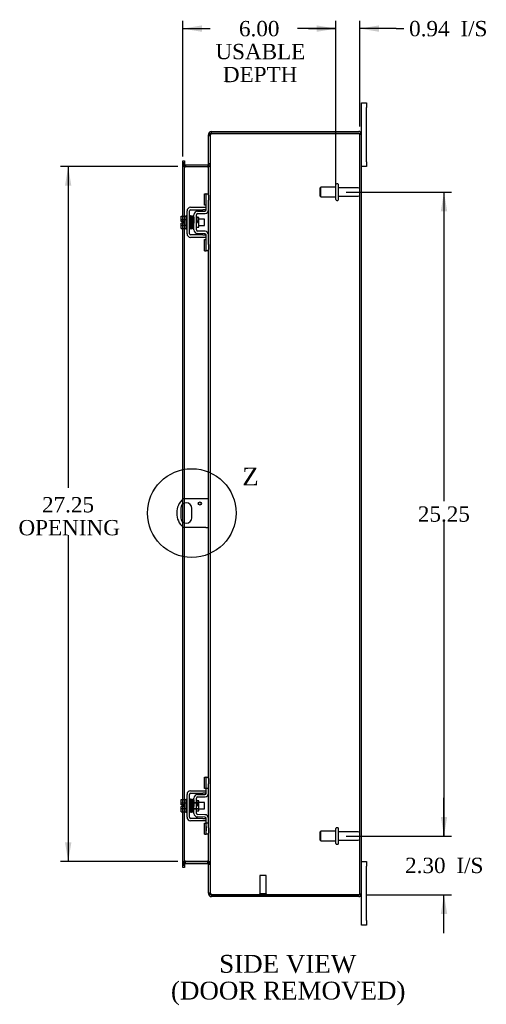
# Model space of a CAD drawing. Header units: inches. Extents: x 7 to 146, y 4 to 98.
# Tile 5 of 8: x 77 to 95, y 28 to 66. Entities that reach past the tile are written whole.
import ezdxf
from ezdxf.enums import TextEntityAlignment as Align
from ezdxf.lldxf.tags import DXFTag

# ---------------------------------------------------------------- set-up
doc = ezdxf.new("R2010")
doc.units = ezdxf.units.IN
doc.header["$MEASUREMENT"] = 0
doc.layers.get('0').update_dxf_attribs({"linetype": 'CONTINUOUS'})
for name, color, linetype in [('COM40153-1', 7, 'CONTINUOUS'), ('COM42667', 7, 'CONTINUOUS'), ('COM42780', 7, 'CONTINUOUS'), ('COM48485', 7, 'CONTINUOUS'), ('DEFAULT', 7, 'CONTINUOUS'), ('FET07710', 7, 'CONTINUOUS'), ('SCC19011', 7, 'CONTINUOUS'), ('SPR20265', 7, 'CONTINUOUS'), ('STD21878', 7, 'CONTINUOUS'), ('STD26094', 7, 'CONTINUOUS'), ('WAF25035', 7, 'CONTINUOUS')]:
    doc.layers.add(name, color=color, linetype=linetype)
doc.styles.add('SEACAD_TIMES_NEW_ROMAN', font='times.ttf')
tags = doc.linetypes.add('CENTER2', pattern=[1.125, 0.75, -0.125, 0.125, -0.125]).pattern_tags.tags
tags[10:11] = [DXFTag(74, 4), DXFTag(75, 0), DXFTag(340, '0'), DXFTag(46, 0.0), DXFTag(50, 0.0), DXFTag(44, 0.0), DXFTag(45, 0.0)]
tags[8:9] = [DXFTag(74, 4), DXFTag(75, 0), DXFTag(340, '0'), DXFTag(46, 0.0), DXFTag(50, 0.0), DXFTag(44, 0.0), DXFTag(45, 0.0)]
tags[6:7] = [DXFTag(74, 4), DXFTag(75, 0), DXFTag(340, '0'), DXFTag(46, 0.0), DXFTag(50, 0.0), DXFTag(44, 0.0), DXFTag(45, 0.0)]
tags[4:5] = [DXFTag(74, 4), DXFTag(75, 0), DXFTag(340, '0'), DXFTag(46, 0.0), DXFTag(50, 0.0), DXFTag(44, 0.0), DXFTag(45, 0.0)]

# ---------------------------------------------------------------- blocks, each defined once
blk = doc.blocks.new('GDIMGGROUP9')
at = {"layer": 'DEFAULT', "linetype": 'Continuous'}
for points in [[(93.724, 35.233), (93.474, 35.233), (93.599, 34.483)], [(93.724, 31.43), (93.599, 32.18), (93.474, 31.43)]]:
    blk.add_hatch(color=136, dxfattribs=at).paths.add_polyline_path(points)
at = {"layer": 'DEFAULT', "color": 136, "linetype": 'Continuous'}
for p, q in [((93.599, 34.483), (93.599, 35.983)), ((89.762, 34.483), (93.899, 34.483)), ((90.563, 32.18), (93.899, 32.18)), ((93.599, 30.68), (93.599, 32.18))]:
    blk.add_line(p, q, dxfattribs=at)
at = {"layer": 'DEFAULT', "color": 136, "linetype": 'Continuous', "style": 'SEACAD_TIMES_NEW_ROMAN'}
for s, p in [('2.30', (92.074, 33.631)), ('I/S', (94.086, 33.631))]:
    blk.add_text(s, height=0.6, dxfattribs=at).set_placement(p, align=Align.TOP_LEFT)
blk = doc.blocks.new('GDIMGGROUP10')
at = {"layer": 'DEFAULT', "linetype": 'Continuous'}
for points in [[(93.724, 58.983), (93.599, 59.733), (93.474, 58.983)], [(93.724, 35.233), (93.474, 35.233), (93.599, 34.483)]]:
    blk.add_hatch(color=136, dxfattribs=at).paths.add_polyline_path(points)
at = {"layer": 'DEFAULT', "color": 136, "linetype": 'Continuous'}
for p, q in [((89.762, 59.733), (93.899, 59.733)), ((93.599, 59.733), (93.599, 47.618)), ((93.599, 46.808), (93.599, 34.483)), ((89.762, 34.483), (93.899, 34.483))]:
    blk.add_line(p, q, dxfattribs=at)
at = {"layer": 'DEFAULT', "color": 136, "linetype": 'Continuous', "style": 'SEACAD_TIMES_NEW_ROMAN'}
blk.add_text('25.25', height=0.6, dxfattribs=at).set_placement((92.575, 47.408), align=Align.TOP_LEFT)
blk = doc.blocks.new('GDIMGGROUP19')
at = {"layer": 'DEFAULT', "linetype": 'Continuous'}
for points in [[(78.742, 59.983), (78.992, 59.983), (78.867, 60.733)], [(78.742, 34.233), (78.867, 33.483), (78.992, 34.233)]]:
    blk.add_hatch(color=136, dxfattribs=at).paths.add_polyline_path(points)
at = {"layer": 'DEFAULT', "color": 136, "linetype": 'Continuous'}
for p, q in [((83.166, 60.733), (78.567, 60.733)), ((78.867, 60.733), (78.867, 48.138)), ((78.867, 46.275), (78.867, 33.483)), ((83.166, 33.483), (78.567, 33.483))]:
    blk.add_line(p, q, dxfattribs=at)
at = {"layer": 'DEFAULT', "color": 136, "linetype": 'Continuous', "style": 'SEACAD_TIMES_NEW_ROMAN'}
for s, p in [('27.25', (77.843, 47.775)), ('OPENING', (76.919, 46.875))]:
    blk.add_text(s, height=0.6, dxfattribs=at).set_placement(p, align=Align.TOP_LEFT)
blk = doc.blocks.new('GDIMGGROUP23')
at = {"layer": 'DEFAULT', "linetype": 'Continuous'}
for points in [[(84.108, 66.268), (83.358, 66.143), (84.108, 66.018)], [(88.612, 66.268), (88.612, 66.018), (89.362, 66.143)]]:
    blk.add_hatch(color=136, dxfattribs=at).paths.add_polyline_path(points)
at = {"layer": 'DEFAULT', "color": 136, "linetype": 'Continuous'}
for p, q in [((83.358, 61.134), (83.358, 66.443)), ((89.362, 60.033), (89.362, 66.443)), ((83.358, 66.143), (84.429, 66.143)), ((88.29, 66.143), (89.362, 66.143))]:
    blk.add_line(p, q, dxfattribs=at)
at = {"layer": 'DEFAULT', "color": 136, "linetype": 'Continuous', "style": 'SEACAD_TIMES_NEW_ROMAN'}
for s, p in [('6.00', (85.563, 66.443)), ('USABLE', (84.639, 65.543)), ('DEPTH', (84.931, 64.643))]:
    blk.add_text(s, height=0.6, dxfattribs=at).set_placement(p, align=Align.TOP_LEFT)
blk = doc.blocks.new('GDIMGGROUP26')
at = {"layer": 'DEFAULT', "linetype": 'Continuous'}
for points in [[(88.612, 66.268), (88.612, 66.018), (89.362, 66.143)], [(91.049, 66.268), (90.299, 66.143), (91.049, 66.018)]]:
    blk.add_hatch(color=136, dxfattribs=at).paths.add_polyline_path(points)
at = {"layer": 'DEFAULT', "color": 136, "linetype": 'Continuous'}
for p, q in [((89.362, 60.033), (89.362, 66.443)), ((90.299, 62.3), (90.299, 66.443)), ((89.362, 66.143), (87.862, 66.143)), ((91.722, 66.143), (90.299, 66.143)), ((91.722, 66.143), (92.022, 66.143))]:
    blk.add_line(p, q, dxfattribs=at)
at = {"layer": 'DEFAULT', "color": 136, "linetype": 'Continuous', "style": 'SEACAD_TIMES_NEW_ROMAN'}
for s, p in [('0.94', (92.232, 66.443)), ('I/S', (94.244, 66.443))]:
    blk.add_text(s, height=0.6, dxfattribs=at).set_placement(p, align=Align.TOP_LEFT)
blk = doc.blocks.new('SE1')
at = {"color": 136, "linetype": 'Continuous', "style": 'SEACAD_TIMES_NEW_ROMAN'}
blk.add_text('Z', height=0.7, dxfattribs=at).set_placement((85.69, 48.928), align=Align.TOP_LEFT)
blk = doc.blocks.new('SE')
at = {"layer": 'DEFAULT', "color": 7, "linetype": 'CENTER2'}
blk.add_circle((83.714, 47.148), 1.737, dxfattribs=at)
at = {"layer": 'DEFAULT'}
blk.add_blockref('SE1', (0, 0), dxfattribs=at)

msp = doc.modelspace()

# ---------------------------------------------------------------- linework, layer by layer
at = {"layer": 'COM40153-1', "color": 7}
for p, q in [((84.263, 47.71), (83.375, 47.71)), ((84.371, 47.71), (84.263, 47.71)), ((83.277, 47.329), (83.277, 46.966)), ((83.714, 46.966), (83.714, 47.329)), ((84.263, 46.585), (83.375, 46.585)), ((84.263, 46.585), (84.371, 46.585))]:
    msp.add_line(p, q, dxfattribs=at)
msp.add_circle((84.027, 47.523), 0.0625, dxfattribs=at)
for centre, radius, start, end in [((83.871, 47.148), 0.75, 131.4096, 228.5904), ((83.496, 47.329), 0.218, 0, 180), ((83.496, 46.966), 0.218, 180, 0)]:
    msp.add_arc(centre, radius, start, end, dxfattribs=at)
at = {"layer": 'COM42667', "color": 7}
for p, q in [((83.668, 59.135), (84.151, 59.135)), ((84.151, 59.135), (84.276, 59.135)), ((83.525, 58.1), (83.525, 58.992)), ((83.62, 58.1), (83.62, 58.992)), ((83.668, 59.04), (84.151, 59.04)), ((84.276, 59.04), (84.151, 59.04)), ((84.151, 58.052), (83.668, 58.052)), ((84.151, 57.957), (83.668, 57.957)), ((84.151, 58.052), (84.276, 58.052)), ((84.276, 57.957), (84.151, 57.957)), ((83.525, 35.224), (83.525, 36.116)), ((83.62, 35.224), (83.62, 36.116)), ((83.668, 36.259), (84.151, 36.259)), ((83.668, 36.164), (84.151, 36.164)), ((84.151, 36.259), (84.276, 36.259)), ((84.276, 36.164), (84.151, 36.164)), ((84.151, 35.176), (83.668, 35.176)), ((84.151, 35.176), (84.276, 35.176)), ((84.151, 35.081), (83.668, 35.081)), ((84.276, 35.081), (84.151, 35.081))]:
    msp.add_line(p, q, dxfattribs=at)
for centre, radius, start, end in [((83.668, 58.992), 0.143, 90, 180), ((83.668, 58.992), 0.048, 90, 180), ((83.668, 58.1), 0.143, 180, 270), ((83.668, 58.1), 0.048, 180, 270), ((83.668, 36.116), 0.143, 90, 180), ((83.668, 36.116), 0.048, 90, 180), ((83.668, 35.224), 0.143, 180, 270), ((83.668, 35.224), 0.048, 180, 270)]:
    msp.add_arc(centre, radius, start, end, dxfattribs=at)
at = {"layer": 'COM42780', "color": 7}
for p, q in [((84.211, 59.224), (84.211, 59.661)), ((84.211, 59.661), (84.262, 59.661)), ((84.276, 59.661), (84.262, 59.661)), ((84.276, 59.411), (84.276, 59.661)), ((84.276, 59.661), (84.371, 59.661)), ((84.371, 59.615), (84.371, 59.411)), ((84.262, 59.224), (84.211, 59.224)), ((84.262, 59.224), (84.276, 59.224)), ((84.276, 59.039), (84.276, 59.411)), ((84.371, 59.039), (84.371, 59.411)), ((83.799, 58.249), (83.799, 58.843)), ((83.894, 58.249), (83.894, 58.843)), ((83.989, 58.741), (83.922, 58.741)), ((83.939, 58.986), (84.228, 58.991)), ((83.941, 58.891), (84.23, 58.896)), ((83.989, 58.351), (83.989, 58.741)), ((83.894, 58.351), (83.989, 58.351)), ((84.228, 58.101), (83.939, 58.106)), ((84.23, 58.196), (83.941, 58.201)), ((84.276, 57.681), (84.276, 58.053)), ((84.371, 57.681), (84.371, 58.053)), ((84.211, 57.431), (84.211, 57.868)), ((84.211, 57.868), (84.262, 57.868)), ((84.276, 57.868), (84.262, 57.868)), ((84.276, 57.431), (84.276, 57.681)), ((84.371, 57.681), (84.371, 57.477)), ((84.211, 57.431), (84.262, 57.431)), ((84.262, 57.431), (84.276, 57.431)), ((84.371, 57.431), (84.276, 57.431)), ((84.211, 36.348), (84.211, 36.785)), ((84.211, 36.785), (84.262, 36.785)), ((84.276, 36.785), (84.262, 36.785)), ((84.276, 36.535), (84.276, 36.785)), ((84.276, 36.785), (84.371, 36.785)), ((84.278, 36.348), (84.278, 36.785)), ((84.371, 36.739), (84.371, 36.535)), ((84.262, 36.348), (84.211, 36.348)), ((84.262, 36.348), (84.276, 36.348)), ((84.276, 36.163), (84.276, 36.535)), ((84.371, 36.348), (84.276, 36.348)), ((84.371, 36.163), (84.371, 36.535)), ((83.799, 35.373), (83.799, 35.967)), ((83.894, 35.373), (83.894, 35.967)), ((83.939, 36.11), (84.228, 36.115)), ((83.941, 36.015), (84.23, 36.02)), ((83.799, 35.795), (83.989, 35.795)), ((83.989, 35.776), (83.799, 35.776)), ((83.799, 35.563), (83.989, 35.563)), ((83.799, 35.545), (83.989, 35.545)), ((83.922, 35.865), (83.894, 35.865)), ((83.989, 35.865), (83.922, 35.865)), ((83.989, 35.475), (83.989, 35.865)), ((83.894, 35.475), (83.989, 35.475)), ((84.228, 35.225), (83.939, 35.23)), ((84.23, 35.32), (83.941, 35.325)), ((84.276, 34.805), (84.276, 35.177)), ((84.371, 34.805), (84.371, 35.177)), ((84.211, 34.555), (84.211, 34.992)), ((84.211, 34.992), (84.262, 34.992)), ((84.276, 34.992), (84.262, 34.992)), ((84.371, 34.992), (84.276, 34.992)), ((84.277, 34.86), (84.276, 34.86)), ((84.277, 34.83), (84.276, 34.83)), ((84.276, 34.555), (84.276, 34.805)), ((84.277, 34.75), (84.276, 34.75)), ((84.277, 34.86), (84.277, 34.745)), ((84.278, 34.555), (84.278, 34.992)), ((84.371, 34.805), (84.371, 34.601)), ((84.211, 34.555), (84.262, 34.555)), ((84.262, 34.555), (84.276, 34.555)), ((84.277, 34.745), (84.276, 34.745)), ((84.277, 34.72), (84.276, 34.72)), ((84.277, 34.686), (84.276, 34.686)), ((84.371, 34.555), (84.276, 34.555)), ((84.277, 34.745), (84.277, 34.72)), ((84.277, 34.72), (84.277, 34.686))]:
    msp.add_line(p, q, dxfattribs=at)
for centre, radius, start, end in [((83.942, 58.843), 0.143, 91, 180), ((83.942, 58.843), 0.048, 91, 180), ((84.228, 59.039), 0.048, 271, 0), ((84.228, 59.039), 0.143, 271, 0), ((83.942, 58.249), 0.143, 180, 269), ((83.942, 58.249), 0.048, 180, 269), ((84.228, 58.053), 0.048, 0, 89), ((84.228, 58.053), 0.143, 0, 89), ((83.942, 35.967), 0.143, 91, 180), ((83.942, 35.967), 0.048, 91, 180), ((84.228, 36.163), 0.048, 271, 0), ((84.228, 36.163), 0.143, 271, 0), ((83.942, 35.373), 0.143, 180, 269), ((83.942, 35.373), 0.048, 180, 269), ((84.228, 35.177), 0.048, 0, 89), ((84.228, 35.177), 0.143, 0, 89)]:
    msp.add_arc(centre, radius, start, end, dxfattribs=at)
at = {"layer": 'COM48485', "color": 7}
for p, q in [((84.395, 62), (84.371, 62)), ((84.371, 62), (84.371, 61.976)), ((84.371, 61.976), (84.371, 61.974)), ((84.371, 61.976), (84.443, 61.976)), ((84.443, 61.974), (84.371, 61.974)), ((84.371, 59.615), (84.371, 61.974)), ((84.371, 61.958), (84.443, 61.958)), ((84.443, 62), (84.395, 62)), ((84.443, 62), (84.443, 61.976)), ((84.443, 61.976), (84.443, 61.974)), ((84.443, 32.242), (84.443, 61.974)), ((84.479, 62.036), (84.479, 62.108)), ((84.479, 62.108), (90.263, 62.108)), ((84.479, 62.036), (90.263, 62.036)), ((90.263, 62.036), (84.479, 62.036)), ((90.364, 62.036), (90.263, 62.036)), ((90.263, 62.036), (90.364, 62.036)), ((90.299, 32.216), (90.299, 62)), ((90.299, 62), (90.371, 62)), ((90.371, 32.216), (90.371, 62)), ((83.358, 60.963), (83.43, 60.963)), ((83.358, 60.887), (83.358, 60.963)), ((83.358, 60.887), (83.358, 60.879)), ((83.358, 60.834), (83.358, 60.879)), ((83.43, 60.879), (83.358, 60.879)), ((83.358, 60.841), (83.43, 60.841)), ((83.358, 58.787), (83.358, 60.834)), ((83.358, 60.823), (83.43, 60.823)), ((83.43, 60.963), (83.43, 60.887)), ((83.43, 60.887), (83.43, 60.879)), ((83.43, 60.879), (83.43, 60.834)), ((83.43, 58.787), (83.43, 60.834)), ((83.466, 60.805), (83.466, 60.733)), ((83.466, 60.805), (84.335, 60.805)), ((83.466, 60.733), (84.335, 60.733)), ((84.335, 60.719), (83.466, 60.719)), ((84.335, 60.805), (84.335, 60.733)), ((84.443, 60.841), (84.371, 60.841)), ((84.443, 60.823), (84.371, 60.823)), ((83.358, 58.58), (83.358, 58.787)), ((83.43, 58.305), (83.43, 58.787)), ((84.371, 58.053), (84.371, 59.039)), ((83.358, 58.512), (83.358, 58.58)), ((83.358, 58.305), (83.358, 58.512)), ((83.358, 47.695), (83.358, 58.305)), ((83.43, 47.71), (83.43, 58.305)), ((84.371, 36.739), (84.371, 57.477)), ((83.358, 47.499), (83.358, 47.695)), ((83.358, 46.797), (83.358, 47.499)), ((83.43, 47.538), (83.43, 47.71)), ((83.43, 46.758), (83.43, 47.538)), ((83.358, 46.601), (83.358, 46.797)), ((83.43, 46.585), (83.43, 46.758)), ((83.358, 35.911), (83.358, 46.601)), ((83.43, 35.911), (83.43, 46.585)), ((83.358, 35.704), (83.358, 35.911)), ((83.43, 35.429), (83.43, 35.911)), ((84.371, 35.177), (84.371, 36.163)), ((83.358, 35.636), (83.358, 35.704)), ((83.358, 35.429), (83.358, 35.636)), ((83.358, 33.381), (83.358, 35.429)), ((83.43, 33.381), (83.43, 35.429)), ((84.371, 32.242), (84.371, 34.601)), ((83.358, 33.393), (83.43, 33.393)), ((83.358, 33.336), (83.358, 33.381)), ((83.43, 33.375), (83.358, 33.375)), ((83.358, 33.329), (83.358, 33.336)), ((83.358, 33.336), (83.43, 33.336)), ((83.358, 33.253), (83.358, 33.329)), ((83.43, 33.253), (83.358, 33.253)), ((83.43, 33.381), (83.43, 33.336)), ((83.43, 33.329), (83.43, 33.336)), ((83.43, 33.329), (83.43, 33.253)), ((83.466, 33.496), (84.335, 33.496)), ((83.466, 33.411), (83.466, 33.483)), ((83.466, 33.483), (84.335, 33.483)), ((83.466, 33.411), (84.335, 33.411)), ((84.335, 33.411), (84.335, 33.483)), ((84.443, 33.393), (84.371, 33.393)), ((84.371, 33.375), (84.443, 33.375)), ((84.371, 32.258), (84.443, 32.258)), ((84.371, 32.242), (84.371, 32.24)), ((84.443, 32.242), (84.371, 32.242)), ((84.371, 32.24), (84.443, 32.24)), ((84.371, 32.24), (84.371, 32.216)), ((84.395, 32.216), (84.371, 32.216)), ((84.443, 32.216), (84.395, 32.216)), ((84.443, 32.242), (84.443, 32.24)), ((84.443, 32.24), (84.443, 32.216)), ((84.479, 32.18), (90.263, 32.18)), ((90.263, 32.18), (84.479, 32.18)), ((84.479, 32.18), (84.479, 32.108)), ((90.263, 32.108), (84.479, 32.108)), ((90.263, 32.18), (90.364, 32.18)), ((90.364, 32.18), (90.263, 32.18)), ((90.299, 32.216), (90.371, 32.216))]:
    msp.add_line(p, q, dxfattribs=at)
for centre, radius, start, end in [((84.479, 62), 0.108, 90, 180), ((84.479, 62), 0.036, 128.7236, 180), ((84.479, 62), 0.036, 90, 128.7236), ((90.263, 62), 0.108, 19.4712, 90), ((90.263, 62), 0.036, 0, 90), ((90.263, 62), 0.108, 0, 19.4712), ((83.466, 60.841), 0.108, 180, 259.6031), ((83.463, 60.825), 0.106, 181.2987, 271.2013), ((83.466, 60.841), 0.036, 180, 270), ((83.466, 60.841), 0.108, 259.6031, 270), ((84.335, 60.841), 0.036, 270, 0), ((84.337, 60.825), 0.106, 268.8065, 358.6935), ((84.335, 60.841), 0.108, 270, 280.3994), ((84.335, 60.841), 0.108, 280.3994, 0), ((83.463, 33.39), 0.106, 88.8065, 178.6935), ((83.466, 33.375), 0.108, 100.3965, 180), ((83.466, 33.375), 0.036, 90, 180), ((83.466, 33.375), 0.108, 90, 100.3965), ((84.337, 33.39), 0.106, 1.2987, 91.2013), ((84.335, 33.375), 0.108, 79.6015, 90), ((84.335, 33.375), 0.036, 0, 90), ((84.335, 33.375), 0.108, 0, 79.6015), ((84.479, 32.216), 0.108, 180, 270), ((84.479, 32.216), 0.036, 180, 231.2764), ((84.479, 32.216), 0.036, 231.2764, 270), ((90.263, 32.216), 0.036, 270, 0), ((90.263, 32.216), 0.108, 270, 340.5288), ((90.263, 32.216), 0.108, 340.5288, 0)]:
    msp.add_arc(centre, radius, start, end, dxfattribs=at)
for centre, major_axis, start_param, end_param in [((90.263, 62), (-0.036, 0), 3.141593, 4.712389), ((90.263, 62), (-0.108, 0), 3.141593, 3.48143), ((90.263, 32.216), (-0.036, 0), 1.570796, 3.141593), ((90.263, 32.216), (-0.108, 0), 2.801756, 3.141593)]:
    msp.add_ellipse(centre, major_axis=major_axis, ratio=0.997813, start_param=start_param, end_param=end_param, dxfattribs=at)
for points, knots in [([(84.479, 62.036), (84.464, 62.031), (84.45, 62.025), (84.424, 62.015), (84.412, 62.01), (84.392, 62), (84.384, 61.995), (84.373, 61.984), (84.371, 61.979), (84.371, 61.974)], [0, 0, 0, 0, 0.25, 0.25, 0.5, 0.5, 0.75, 0.75, 1, 1, 1, 1]), ([(84.479, 62.036), (84.474, 62.031), (84.469, 62.025), (84.46, 62.015), (84.456, 62.01), (84.45, 62), (84.447, 61.995), (84.444, 61.984), (84.443, 61.979), (84.443, 61.974)], [0, 0, 0, 0, 0.25, 0.25, 0.5, 0.5, 0.75, 0.75, 1, 1, 1, 1]), ([(83.43, 60.823), (83.43, 60.812), (83.43, 60.802), (83.432, 60.782), (83.434, 60.771), (83.438, 60.757), (83.439, 60.752), (83.443, 60.743), (83.445, 60.738), (83.449, 60.73), (83.452, 60.727), (83.457, 60.723), (83.458, 60.721), (83.462, 60.72), (83.464, 60.72), (83.466, 60.719)], [0, 0, 0, 0, 0.25, 0.25, 0.5, 0.5, 0.625, 0.625, 0.75, 0.75, 0.875, 0.875, 0.9375, 0.9375, 1, 1, 1, 1]), ([(84.335, 60.719), (84.336, 60.719), (84.338, 60.72), (84.342, 60.721), (84.344, 60.723), (84.348, 60.727), (84.351, 60.73), (84.356, 60.738), (84.358, 60.743), (84.361, 60.752), (84.362, 60.757), (84.366, 60.771), (84.368, 60.782), (84.37, 60.802), (84.371, 60.812), (84.371, 60.823)], [0, 0, 0, 0, 0.0625, 0.0625, 0.125, 0.125, 0.25, 0.25, 0.375, 0.375, 0.5, 0.5, 0.75, 0.75, 1, 1, 1, 1]), ([(83.466, 33.496), (83.464, 33.496), (83.462, 33.496), (83.458, 33.494), (83.457, 33.493), (83.452, 33.489), (83.449, 33.485), (83.445, 33.477), (83.443, 33.473), (83.439, 33.464), (83.438, 33.459), (83.434, 33.444), (83.432, 33.434), (83.43, 33.414), (83.43, 33.403), (83.43, 33.393)], [0, 0, 0, 0, 0.0625, 0.0625, 0.125, 0.125, 0.25, 0.25, 0.375, 0.375, 0.5, 0.5, 0.75, 0.75, 1, 1, 1, 1]), ([(84.371, 33.393), (84.371, 33.403), (84.37, 33.414), (84.368, 33.434), (84.366, 33.444), (84.362, 33.459), (84.361, 33.464), (84.358, 33.473), (84.356, 33.477), (84.351, 33.485), (84.348, 33.489), (84.344, 33.493), (84.342, 33.494), (84.338, 33.496), (84.336, 33.496), (84.335, 33.496)], [0, 0, 0, 0, 0.25, 0.25, 0.5, 0.5, 0.625, 0.625, 0.75, 0.75, 0.875, 0.875, 0.9375, 0.9375, 1, 1, 1, 1]), ([(84.371, 32.242), (84.371, 32.236), (84.373, 32.231), (84.384, 32.221), (84.392, 32.216), (84.412, 32.206), (84.424, 32.2), (84.45, 32.19), (84.464, 32.185), (84.479, 32.18)], [0, 0, 0, 0, 0.25, 0.25, 0.5, 0.5, 0.75, 0.75, 1, 1, 1, 1]), ([(84.443, 32.242), (84.443, 32.236), (84.444, 32.231), (84.447, 32.221), (84.45, 32.216), (84.456, 32.206), (84.46, 32.2), (84.469, 32.19), (84.474, 32.185), (84.479, 32.18)], [0, 0, 0, 0, 0.25, 0.25, 0.5, 0.5, 0.75, 0.75, 1, 1, 1, 1])]:
    msp.add_open_spline(points, degree=3, knots=knots, dxfattribs=at)
at = {"layer": 'FET07710', "color": 7}
for p, q in [((90.371, 63.045), (90.371, 63.233)), ((90.371, 63.233), (90.558, 63.233)), ((90.371, 62), (90.371, 63.045)), ((90.558, 63.233), (90.558, 63.045)), ((90.558, 60.92), (90.558, 63.045)), ((90.558, 60.733), (90.371, 60.733)), ((90.558, 60.92), (90.558, 60.733)), ((90.371, 33.483), (90.558, 33.483)), ((90.558, 33.483), (90.558, 33.295)), ((90.558, 31.17), (90.558, 33.295)), ((90.371, 31.17), (90.371, 32.216)), ((90.371, 30.983), (90.371, 31.17)), ((90.558, 30.983), (90.371, 30.983)), ((90.558, 31.17), (90.558, 30.983))]:
    msp.add_line(p, q, dxfattribs=at)
at = {"layer": 'SCC19011', "color": 7}
for p, q in [((83.299, 58.787), (83.48, 58.787)), ((83.299, 58.655), (83.299, 58.787)), ((83.299, 58.655), (83.48, 58.655)), ((83.299, 58.58), (83.299, 58.655)), ((83.394, 58.58), (83.299, 58.58)), ((83.299, 58.437), (83.299, 58.512)), ((83.394, 58.512), (83.299, 58.512)), ((83.299, 58.437), (83.48, 58.437)), ((83.299, 58.305), (83.299, 58.437)), ((83.299, 58.305), (83.48, 58.305)), ((83.394, 58.512), (83.394, 58.58)), ((83.643, 58.668), (83.62, 58.668)), ((83.62, 58.424), (83.652, 58.424)), ((83.693, 58.668), (83.678, 58.668)), ((83.687, 58.424), (83.702, 58.424)), ((83.743, 58.668), (83.728, 58.668)), ((83.737, 58.424), (83.752, 58.424)), ((83.793, 58.668), (83.778, 58.668)), ((83.787, 58.424), (83.799, 58.424)), ((84.212, 58.668), (83.989, 58.668)), ((83.989, 58.424), (84.212, 58.424)), ((84.212, 58.424), (84.212, 58.668)), ((83.299, 35.911), (83.48, 35.911)), ((83.299, 35.779), (83.299, 35.911)), ((83.299, 35.779), (83.48, 35.779)), ((83.299, 35.704), (83.299, 35.779)), ((83.394, 35.704), (83.299, 35.704)), ((83.299, 35.561), (83.299, 35.636)), ((83.394, 35.636), (83.299, 35.636)), ((83.299, 35.561), (83.48, 35.561)), ((83.299, 35.429), (83.299, 35.561)), ((83.394, 35.636), (83.394, 35.704)), ((83.643, 35.792), (83.62, 35.792)), ((83.62, 35.548), (83.652, 35.548)), ((83.693, 35.792), (83.678, 35.792)), ((83.687, 35.548), (83.702, 35.548)), ((83.743, 35.792), (83.728, 35.792)), ((83.737, 35.548), (83.752, 35.548)), ((83.793, 35.792), (83.778, 35.792)), ((83.787, 35.548), (83.799, 35.548)), ((84.212, 35.792), (83.989, 35.792)), ((83.989, 35.548), (84.212, 35.548)), ((84.212, 35.548), (84.212, 35.792)), ((83.299, 35.429), (83.48, 35.429))]:
    msp.add_line(p, q, dxfattribs=at)
at = {"layer": 'SPR20265', "color": 7}
for p, q in [((83.898, 58.546), (83.933, 58.546)), ((83.898, 35.67), (83.933, 35.67))]:
    msp.add_line(p, q, dxfattribs=at)
for centre, radius, start, end in [((88.601, 58.367), 4.985, 175.1825, 176.5376), ((83.753, 58.77), 0.0181, 0.2962, 180.6354), ((88.571, 58.368), 4.919, 179.5796, 179.9446), ((88.601, 35.491), 4.985, 175.1825, 176.5376), ((83.753, 35.894), 0.0181, 0.2962, 180.6354), ((88.571, 35.492), 4.919, 179.5796, 179.9446)]:
    msp.add_arc(centre, radius, start, end, dxfattribs=at)
for centre in [(83.634, 58.373), (83.634, 35.497)]:
    msp.add_ellipse(centre, major_axis=(-0.0175, 0), ratio=0.707107, start_param=0.666946, end_param=5.616239, dxfattribs=at)
for points, knots in [([(83.67, 58.789), (83.669, 58.79), (83.669, 58.792), (83.668, 58.794), (83.666, 58.797), (83.664, 58.799), (83.662, 58.801), (83.658, 58.803), (83.654, 58.804), (83.648, 58.803), (83.641, 58.8), (83.635, 58.791), (83.634, 58.785), (83.633, 58.782)], [0.0396226, 0.0396226, 0.0396226, 0.0396226, 0.0780267, 0.1170502, 0.1577954, 0.2011902, 0.2478129, 0.2979655, 0.3517973, 0.4729948, 0.6248981, 0.8034762, 1, 1, 1, 1]), ([(83.635, 58.784), (83.635, 58.784), (83.636, 58.784), (83.637, 58.78), (83.639, 58.763), (83.641, 58.728), (83.643, 58.687), (83.644, 58.646), (83.646, 58.607), (83.647, 58.575), (83.648, 58.547), (83.648, 58.521), (83.649, 58.492), (83.651, 58.456), (83.652, 58.417), (83.654, 58.376), (83.656, 58.339), (83.658, 58.317), (83.659, 58.308), (83.66, 58.307), (83.66, 58.307)], [0.0428448, 0.0428448, 0.0428448, 0.0428448, 0.0493707, 0.0965166, 0.1838177, 0.2621122, 0.3313981, 0.3915873, 0.442651, 0.4845573, 0.517305, 0.5463918, 0.5840799, 0.6308029, 0.6865586, 0.7513512, 0.8251567, 0.9079354, 0.9528299, 0.9949485, 0.9949485, 0.9949485, 0.9949485]), ([(83.695, 58.311), (83.695, 58.311), (83.694, 58.312), (83.692, 58.32), (83.691, 58.341), (83.689, 58.377), (83.687, 58.417), (83.686, 58.456), (83.684, 58.492), (83.683, 58.521), (83.683, 58.547), (83.682, 58.575), (83.681, 58.608), (83.679, 58.646), (83.678, 58.688), (83.676, 58.73), (83.674, 58.767), (83.672, 58.785), (83.67, 58.79), (83.67, 58.79), (83.67, 58.79)], [0.0082904, 0.0082904, 0.0082904, 0.0082904, 0.0463217, 0.0904884, 0.1721194, 0.2451076, 0.3093398, 0.3647219, 0.4112014, 0.4487348, 0.4777229, 0.5103833, 0.5522319, 0.6033254, 0.6637125, 0.7334726, 0.8126389, 0.9013495, 0.9494612, 0.9625305, 0.9625305, 0.9625305, 0.9625305]), ([(83.685, 58.782), (83.684, 58.778), (83.682, 58.766), (83.68, 58.733), (83.678, 58.703), (83.678, 58.687), (83.678, 58.685)], [0.0983562, 0.0983562, 0.0983562, 0.0983562, 0.1868214, 0.2657323, 0.3352063, 0.3444051, 0.3444051, 0.3444051, 0.3444051]), ([(83.722, 58.771), (83.722, 58.776), (83.721, 58.783), (83.714, 58.792), (83.708, 58.795), (83.703, 58.796), (83.7, 58.796), (83.696, 58.795), (83.693, 58.793), (83.69, 58.79), (83.687, 58.786), (83.686, 58.782), (83.686, 58.779), (83.686, 58.778)], [0, 0, 0, 0, 0.337377, 0.476585, 0.593946, 0.643993, 0.690857, 0.738213, 0.787078, 0.837877, 0.890521, 0.944659, 1, 1, 1, 1]), ([(83.687, 58.773), (83.688, 58.766), (83.689, 58.756), (83.69, 58.728), (83.692, 58.702), (83.693, 58.671), (83.694, 58.637), (83.696, 58.6), (83.697, 58.56), (83.698, 58.52), (83.7, 58.48), (83.701, 58.442), (83.703, 58.406), (83.704, 58.375), (83.706, 58.349), (83.707, 58.329), (83.708, 58.323), (83.709, 58.319)], [0, 0, 0, 0, 0.114096, 0.172444, 0.231556, 0.291424, 0.352074, 0.41347, 0.475619, 0.538515, 0.602191, 0.666616, 0.731785, 0.797698, 0.864389, 0.931825, 1, 1, 1, 1]), ([(83.744, 58.321), (83.743, 58.328), (83.742, 58.337), (83.74, 58.364), (83.739, 58.389), (83.737, 58.419), (83.736, 58.452), (83.735, 58.489), (83.733, 58.529), (83.732, 58.569), (83.73, 58.609), (83.729, 58.648), (83.728, 58.684), (83.726, 58.716), (83.725, 58.743), (83.723, 58.764), (83.722, 58.771), (83.722, 58.775)], [0, 0, 0, 0, 0.11255, 0.170301, 0.228894, 0.288343, 0.348652, 0.409846, 0.471906, 0.534819, 0.598613, 0.663299, 0.728871, 0.795304, 0.862632, 0.930869, 1, 1, 1, 1]), ([(83.735, 58.773), (83.735, 58.772), (83.734, 58.771), (83.732, 58.76), (83.731, 58.738), (83.729, 58.707), (83.728, 58.687), (83.728, 58.681)], [0, 0, 0, 0, 0.0472227, 0.0921716, 0.1750548, 0.2489571, 0.2784285, 0.2784285, 0.2784285, 0.2784285]), ([(83.735, 58.769), (83.736, 58.768), (83.737, 58.764), (83.74, 58.738), (83.741, 58.703), (83.743, 58.665), (83.745, 58.628), (83.746, 58.595), (83.747, 58.567), (83.748, 58.542), (83.749, 58.517), (83.75, 58.487), (83.751, 58.451), (83.753, 58.412), (83.755, 58.373), (83.757, 58.341), (83.759, 58.324), (83.76, 58.32), (83.761, 58.321), (83.761, 58.321)], [0.0030112, 0.0030112, 0.0030112, 0.0030112, 0.0909917, 0.1731863, 0.2465669, 0.311077, 0.3667189, 0.4135009, 0.4513874, 0.480626, 0.512859, 0.5543701, 0.6051903, 0.6653393, 0.7348112, 0.8136551, 0.9019497, 0.9497813, 0.9562509, 0.9562509, 0.9562509, 0.9562509]), ([(83.795, 58.328), (83.794, 58.328), (83.793, 58.33), (83.791, 58.345), (83.789, 58.376), (83.788, 58.414), (83.786, 58.452), (83.785, 58.487), (83.784, 58.517), (83.783, 58.542), (83.782, 58.567), (83.781, 58.595), (83.78, 58.628), (83.778, 58.666), (83.776, 58.705), (83.774, 58.74), (83.772, 58.767), (83.771, 58.771), (83.77, 58.773)], [0.0508211, 0.0508211, 0.0508211, 0.0508211, 0.0952109, 0.1816569, 0.2594098, 0.3283239, 0.3882799, 0.4391299, 0.4807756, 0.5131634, 0.542566, 0.5806951, 0.6278338, 0.6839911, 0.7492285, 0.8236176, 0.9071856, 1, 1, 1, 1]), ([(83.799, 58.78), (83.797, 58.78), (83.793, 58.778), (83.788, 58.773), (83.785, 58.767), (83.783, 58.755), (83.781, 58.736), (83.779, 58.71), (83.778, 58.692), (83.778, 58.68), (83.778, 58.676)], [0.5124349, 0.5124349, 0.5124349, 0.5124349, 0.5178789, 0.5252166, 0.5427055, 0.5634357, 0.6072937, 0.6305645, 0.6548122, 0.6650792, 0.6650792, 0.6650792, 0.6650792]), ([(83.789, 58.75), (83.788, 58.75), (83.788, 58.748), (83.789, 58.738), (83.79, 58.719), (83.792, 58.691), (83.793, 58.665), (83.794, 58.632), (83.796, 58.592), (83.797, 58.553), (83.798, 58.528), (83.799, 58.519)], [0.5350864, 0.5350864, 0.5350864, 0.5350864, 0.5440058, 0.5644762, 0.6082607, 0.6316699, 0.6560427, 0.6835919, 0.7155543, 0.7519369, 0.7723924, 0.7723924, 0.7723924, 0.7723924]), ([(83.92, 58.748), (83.92, 58.749), (83.92, 58.752), (83.918, 58.756), (83.916, 58.759), (83.913, 58.762), (83.909, 58.764), (83.905, 58.765), (83.899, 58.765), (83.895, 58.764), (83.894, 58.763)], [0, 0, 0, 0, 0.0589773, 0.1211115, 0.1849679, 0.2490189, 0.31194, 0.3728411, 0.4898099, 0.5959107, 0.5959107, 0.5959107, 0.5959107]), ([(83.933, 58.546), (83.932, 58.561), (83.931, 58.587), (83.929, 58.627), (83.928, 58.664), (83.926, 58.696), (83.924, 58.722), (83.923, 58.74), (83.921, 58.749), (83.92, 58.75), (83.92, 58.75)], [0, 0, 0, 0, 0.1236932, 0.2477957, 0.3722334, 0.4970307, 0.6222178, 0.7477992, 0.8737106, 0.9604174, 0.9604174, 0.9604174, 0.9604174]), ([(83.66, 58.309), (83.66, 58.308), (83.66, 58.305), (83.662, 58.301), (83.664, 58.297), (83.668, 58.294), (83.674, 58.291), (83.681, 58.291), (83.688, 58.294), (83.692, 58.299), (83.695, 58.304), (83.696, 58.308), (83.696, 58.31)], [0, 0, 0, 0, 0.065589, 0.134096, 0.204, 0.273642, 0.405923, 0.527776, 0.652215, 0.775569, 0.89228, 1, 1, 1, 1]), ([(83.695, 58.307), (83.696, 58.308), (83.696, 58.31), (83.698, 58.322), (83.7, 58.347), (83.701, 58.38), (83.702, 58.401), (83.703, 58.408)], [0, 0, 0, 0, 0.0476963, 0.0930626, 0.1766351, 0.2510551, 0.2835217, 0.2835217, 0.2835217, 0.2835217]), ([(83.708, 58.323), (83.709, 58.318), (83.71, 58.311), (83.717, 58.303), (83.722, 58.3), (83.727, 58.3), (83.73, 58.3), (83.734, 58.301), (83.737, 58.303), (83.741, 58.306), (83.743, 58.309), (83.744, 58.313), (83.744, 58.316), (83.744, 58.317)], [0, 0, 0, 0, 0.324319, 0.462115, 0.581304, 0.633213, 0.682431, 0.732423, 0.783847, 0.836789, 0.89085, 0.94542, 1, 1, 1, 1]), ([(83.744, 58.313), (83.744, 58.313), (83.745, 58.312), (83.746, 58.315), (83.748, 58.331), (83.75, 58.364), (83.752, 58.394), (83.753, 58.411), (83.753, 58.413)], [0.0472657, 0.0472657, 0.0472657, 0.0472657, 0.0507927, 0.0991105, 0.1881062, 0.2674352, 0.3372685, 0.3490993, 0.3490993, 0.3490993, 0.3490993]), ([(83.761, 58.321), (83.761, 58.321), (83.761, 58.319), (83.762, 58.317), (83.764, 58.314), (83.766, 58.312), (83.769, 58.31), (83.772, 58.308), (83.776, 58.307), (83.782, 58.308), (83.79, 58.312), (83.796, 58.32), (83.796, 58.327), (83.797, 58.33)], [0.0536883, 0.0536883, 0.0536883, 0.0536883, 0.0780693, 0.1166064, 0.1566075, 0.1991192, 0.2448555, 0.2942488, 0.3475582, 0.468612, 0.6213089, 0.801496, 1, 1, 1, 1]), ([(83.796, 58.326), (83.797, 58.329), (83.798, 58.334), (83.798, 58.342), (83.799, 58.345)], [0, 0, 0, 0, 0.03057525, 0.04776553, 0.04776553, 0.04776553, 0.04776553]), ([(83.894, 58.642), (83.894, 58.637), (83.895, 58.619), (83.896, 58.587), (83.897, 58.561), (83.898, 58.546)], [0.6947964, 0.6947964, 0.6947964, 0.6947964, 0.7496304, 0.874808, 1, 1, 1, 1]), ([(83.894, 58.335), (83.895, 58.337), (83.896, 58.342), (83.897, 58.347), (83.898, 58.35), (83.898, 58.351)], [0.53882854, 0.53882854, 0.53882854, 0.53882854, 0.54743841, 0.56790068, 0.56941776, 0.56941776, 0.56941776, 0.56941776]), ([(83.67, 35.913), (83.669, 35.914), (83.669, 35.916), (83.668, 35.918), (83.666, 35.921), (83.664, 35.923), (83.662, 35.925), (83.658, 35.927), (83.654, 35.928), (83.648, 35.927), (83.641, 35.924), (83.635, 35.915), (83.634, 35.909), (83.633, 35.906)], [0.0396226, 0.0396226, 0.0396226, 0.0396226, 0.0780267, 0.1170502, 0.1577954, 0.2011902, 0.2478129, 0.2979655, 0.3517973, 0.4729948, 0.6248981, 0.8034762, 1, 1, 1, 1]), ([(83.635, 35.908), (83.635, 35.908), (83.636, 35.908), (83.637, 35.904), (83.639, 35.887), (83.641, 35.852), (83.643, 35.811), (83.644, 35.77), (83.646, 35.731), (83.647, 35.699), (83.648, 35.671), (83.648, 35.645), (83.649, 35.616), (83.651, 35.58), (83.652, 35.541), (83.654, 35.5), (83.656, 35.463), (83.658, 35.441), (83.659, 35.432), (83.66, 35.431), (83.66, 35.431)], [0.0428448, 0.0428448, 0.0428448, 0.0428448, 0.0493707, 0.0965166, 0.1838177, 0.2621122, 0.3313981, 0.3915873, 0.442651, 0.4845573, 0.517305, 0.5463918, 0.5840799, 0.6308029, 0.6865586, 0.7513512, 0.8251567, 0.9079354, 0.9528299, 0.9949485, 0.9949485, 0.9949485, 0.9949485]), ([(83.695, 35.435), (83.695, 35.435), (83.694, 35.436), (83.692, 35.444), (83.691, 35.465), (83.689, 35.501), (83.687, 35.541), (83.686, 35.58), (83.684, 35.616), (83.683, 35.645), (83.683, 35.671), (83.682, 35.699), (83.681, 35.732), (83.679, 35.77), (83.678, 35.812), (83.676, 35.854), (83.674, 35.891), (83.672, 35.909), (83.67, 35.914), (83.67, 35.914), (83.67, 35.914)], [0.0082904, 0.0082904, 0.0082904, 0.0082904, 0.0463217, 0.0904884, 0.1721194, 0.2451076, 0.3093398, 0.3647219, 0.4112014, 0.4487348, 0.4777229, 0.5103833, 0.5522319, 0.6033254, 0.6637125, 0.7334726, 0.8126389, 0.9013495, 0.9494612, 0.9625305, 0.9625305, 0.9625305, 0.9625305]), ([(83.685, 35.906), (83.684, 35.902), (83.682, 35.89), (83.68, 35.857), (83.678, 35.827), (83.678, 35.811), (83.678, 35.809)], [0.0983562, 0.0983562, 0.0983562, 0.0983562, 0.1868214, 0.2657323, 0.3352063, 0.3444051, 0.3444051, 0.3444051, 0.3444051]), ([(83.722, 35.895), (83.722, 35.9), (83.721, 35.907), (83.714, 35.916), (83.708, 35.919), (83.703, 35.92), (83.7, 35.92), (83.696, 35.919), (83.693, 35.917), (83.69, 35.914), (83.687, 35.91), (83.686, 35.906), (83.686, 35.903), (83.686, 35.902)], [0, 0, 0, 0, 0.337377, 0.476585, 0.593946, 0.643993, 0.690857, 0.738213, 0.787078, 0.837877, 0.890521, 0.944659, 1, 1, 1, 1]), ([(83.687, 35.897), (83.688, 35.89), (83.689, 35.88), (83.69, 35.852), (83.692, 35.826), (83.693, 35.795), (83.694, 35.761), (83.696, 35.724), (83.697, 35.684), (83.698, 35.644), (83.7, 35.604), (83.701, 35.566), (83.703, 35.53), (83.704, 35.499), (83.706, 35.473), (83.707, 35.453), (83.708, 35.447), (83.709, 35.443)], [0, 0, 0, 0, 0.114096, 0.172444, 0.231556, 0.291424, 0.352074, 0.41347, 0.475619, 0.538515, 0.602191, 0.666616, 0.731785, 0.797698, 0.864389, 0.931825, 1, 1, 1, 1]), ([(83.695, 35.431), (83.696, 35.432), (83.696, 35.434), (83.698, 35.446), (83.7, 35.471), (83.701, 35.504), (83.702, 35.525), (83.703, 35.532)], [0, 0, 0, 0, 0.0476963, 0.0930626, 0.1766351, 0.2510551, 0.2835217, 0.2835217, 0.2835217, 0.2835217]), ([(83.744, 35.445), (83.743, 35.452), (83.742, 35.461), (83.74, 35.488), (83.739, 35.513), (83.737, 35.543), (83.736, 35.576), (83.735, 35.613), (83.733, 35.653), (83.732, 35.693), (83.73, 35.733), (83.729, 35.772), (83.728, 35.808), (83.726, 35.84), (83.725, 35.867), (83.723, 35.888), (83.722, 35.895), (83.722, 35.899)], [0, 0, 0, 0, 0.11255, 0.170301, 0.228894, 0.288343, 0.348652, 0.409846, 0.471906, 0.534819, 0.598613, 0.663299, 0.728871, 0.795304, 0.862632, 0.930869, 1, 1, 1, 1]), ([(83.735, 35.897), (83.735, 35.896), (83.734, 35.895), (83.732, 35.884), (83.731, 35.862), (83.729, 35.831), (83.728, 35.811), (83.728, 35.805)], [0, 0, 0, 0, 0.0472227, 0.0921716, 0.1750548, 0.2489571, 0.2784285, 0.2784285, 0.2784285, 0.2784285]), ([(83.735, 35.893), (83.736, 35.892), (83.737, 35.888), (83.74, 35.862), (83.741, 35.827), (83.743, 35.789), (83.745, 35.752), (83.746, 35.719), (83.747, 35.691), (83.748, 35.666), (83.749, 35.641), (83.75, 35.611), (83.751, 35.575), (83.753, 35.536), (83.755, 35.497), (83.757, 35.465), (83.759, 35.448), (83.76, 35.444), (83.761, 35.445), (83.761, 35.445)], [0.0030112, 0.0030112, 0.0030112, 0.0030112, 0.0909917, 0.1731863, 0.2465669, 0.311077, 0.3667189, 0.4135009, 0.4513874, 0.480626, 0.512859, 0.5543701, 0.6051903, 0.6653393, 0.7348112, 0.8136551, 0.9019497, 0.9497813, 0.9562509, 0.9562509, 0.9562509, 0.9562509]), ([(83.744, 35.437), (83.744, 35.437), (83.745, 35.436), (83.746, 35.439), (83.748, 35.455), (83.75, 35.488), (83.752, 35.518), (83.753, 35.535), (83.753, 35.537)], [0.0472657, 0.0472657, 0.0472657, 0.0472657, 0.0507927, 0.0991105, 0.1881062, 0.2674352, 0.3372685, 0.3490993, 0.3490993, 0.3490993, 0.3490993]), ([(83.795, 35.452), (83.794, 35.452), (83.793, 35.454), (83.791, 35.469), (83.789, 35.5), (83.788, 35.538), (83.786, 35.576), (83.785, 35.611), (83.784, 35.641), (83.783, 35.666), (83.782, 35.691), (83.781, 35.719), (83.78, 35.752), (83.778, 35.79), (83.776, 35.829), (83.774, 35.864), (83.772, 35.891), (83.771, 35.895), (83.77, 35.897)], [0.0508211, 0.0508211, 0.0508211, 0.0508211, 0.0952109, 0.1816569, 0.2594098, 0.3283239, 0.3882799, 0.4391299, 0.4807756, 0.5131634, 0.542566, 0.5806951, 0.6278338, 0.6839911, 0.7492285, 0.8236176, 0.9071856, 1, 1, 1, 1]), ([(83.799, 35.904), (83.797, 35.904), (83.793, 35.902), (83.788, 35.897), (83.785, 35.891), (83.783, 35.879), (83.781, 35.86), (83.779, 35.834), (83.778, 35.816), (83.778, 35.804), (83.778, 35.8)], [0.5124349, 0.5124349, 0.5124349, 0.5124349, 0.5178789, 0.5252166, 0.5427055, 0.5634357, 0.6072937, 0.6305645, 0.6548122, 0.6650792, 0.6650792, 0.6650792, 0.6650792]), ([(83.789, 35.874), (83.788, 35.874), (83.788, 35.872), (83.789, 35.862), (83.79, 35.843), (83.792, 35.815), (83.793, 35.789), (83.794, 35.756), (83.796, 35.716), (83.797, 35.677), (83.798, 35.652), (83.799, 35.643)], [0.5350864, 0.5350864, 0.5350864, 0.5350864, 0.5440058, 0.5644762, 0.6082607, 0.6316699, 0.6560427, 0.6835919, 0.7155543, 0.7519369, 0.7723924, 0.7723924, 0.7723924, 0.7723924]), ([(83.92, 35.872), (83.92, 35.873), (83.92, 35.876), (83.918, 35.88), (83.916, 35.883), (83.913, 35.886), (83.909, 35.888), (83.905, 35.889), (83.899, 35.889), (83.895, 35.888), (83.894, 35.887)], [0, 0, 0, 0, 0.0589773, 0.1211115, 0.1849679, 0.2490189, 0.31194, 0.3728411, 0.4898099, 0.5959107, 0.5959107, 0.5959107, 0.5959107]), ([(83.894, 35.766), (83.894, 35.761), (83.895, 35.743), (83.896, 35.711), (83.897, 35.685), (83.898, 35.67)], [0.6947964, 0.6947964, 0.6947964, 0.6947964, 0.7496304, 0.874808, 1, 1, 1, 1]), ([(83.933, 35.67), (83.932, 35.685), (83.931, 35.711), (83.929, 35.751), (83.928, 35.788), (83.926, 35.82), (83.924, 35.846), (83.923, 35.864), (83.921, 35.873), (83.92, 35.874), (83.92, 35.874)], [0, 0, 0, 0, 0.1236932, 0.2477957, 0.3722334, 0.4970307, 0.6222178, 0.7477992, 0.8737106, 0.9604174, 0.9604174, 0.9604174, 0.9604174]), ([(83.66, 35.433), (83.66, 35.432), (83.66, 35.429), (83.662, 35.425), (83.664, 35.421), (83.668, 35.418), (83.674, 35.415), (83.681, 35.415), (83.688, 35.418), (83.692, 35.423), (83.695, 35.428), (83.696, 35.432), (83.696, 35.434)], [0, 0, 0, 0, 0.065589, 0.134096, 0.204, 0.273642, 0.405923, 0.527776, 0.652215, 0.775569, 0.89228, 1, 1, 1, 1]), ([(83.708, 35.447), (83.709, 35.442), (83.71, 35.435), (83.717, 35.427), (83.722, 35.424), (83.727, 35.424), (83.73, 35.424), (83.734, 35.425), (83.737, 35.427), (83.741, 35.43), (83.743, 35.433), (83.744, 35.437), (83.744, 35.44), (83.744, 35.441)], [0, 0, 0, 0, 0.324319, 0.462115, 0.581304, 0.633213, 0.682431, 0.732423, 0.783847, 0.836789, 0.89085, 0.94542, 1, 1, 1, 1]), ([(83.761, 35.445), (83.761, 35.445), (83.761, 35.443), (83.762, 35.441), (83.764, 35.438), (83.766, 35.436), (83.769, 35.434), (83.772, 35.432), (83.776, 35.431), (83.782, 35.432), (83.79, 35.436), (83.796, 35.444), (83.796, 35.451), (83.797, 35.454)], [0.0536883, 0.0536883, 0.0536883, 0.0536883, 0.0780693, 0.1166064, 0.1566075, 0.1991192, 0.2448555, 0.2942488, 0.3475582, 0.468612, 0.6213089, 0.801496, 1, 1, 1, 1]), ([(83.796, 35.45), (83.797, 35.453), (83.798, 35.458), (83.798, 35.466), (83.799, 35.469)], [0, 0, 0, 0, 0.03057525, 0.04776553, 0.04776553, 0.04776553, 0.04776553]), ([(83.894, 35.459), (83.895, 35.461), (83.896, 35.466), (83.897, 35.471), (83.898, 35.474), (83.898, 35.475)], [0.53882854, 0.53882854, 0.53882854, 0.53882854, 0.54743841, 0.56790068, 0.56941776, 0.56941776, 0.56941776, 0.56941776])]:
    msp.add_open_spline(points, degree=3, knots=knots, dxfattribs=at)
at = {"layer": 'STD21878', "color": 7}
for p, q in [((86.628, 32.93), (86.378, 32.93)), ((86.378, 32.93), (86.378, 32.211)), ((86.628, 32.211), (86.628, 32.93)), ((86.643, 32.211), (86.362, 32.211)), ((86.362, 32.211), (86.362, 32.18)), ((86.362, 32.18), (86.362, 32.18)), ((86.643, 32.18), (86.643, 32.211)), ((86.643, 32.18), (86.643, 32.18))]:
    msp.add_line(p, q, dxfattribs=at)
at = {"layer": 'STD26094', "color": 7}
for p, q in [((88.774, 59.92), (88.737, 59.883)), ((88.737, 59.883), (88.737, 59.583)), ((88.774, 59.545), (88.774, 59.92)), ((89.362, 59.92), (88.774, 59.92)), ((89.362, 59.438), (89.362, 60.028)), ((89.432, 60.058), (89.392, 60.058)), ((89.462, 59.438), (89.462, 60.028)), ((90.239, 59.898), (89.462, 59.898)), ((88.737, 59.583), (88.774, 59.545)), ((88.774, 59.545), (89.362, 59.545)), ((89.462, 59.568), (90.239, 59.568)), ((89.392, 59.408), (89.432, 59.408)), ((89.362, 34.188), (89.362, 34.778)), ((89.432, 34.808), (89.392, 34.808)), ((89.462, 34.188), (89.462, 34.778)), ((88.774, 34.67), (88.737, 34.633)), ((88.737, 34.633), (88.737, 34.333)), ((88.774, 34.295), (88.774, 34.67)), ((89.362, 34.67), (88.774, 34.67)), ((90.239, 34.648), (89.462, 34.648)), ((88.737, 34.333), (88.774, 34.295)), ((88.774, 34.295), (89.362, 34.295)), ((89.392, 34.158), (89.432, 34.158)), ((89.462, 34.318), (90.239, 34.318))]:
    msp.add_line(p, q, dxfattribs=at)
for centre, radius, start, end in [((89.392, 60.028), 0.03, 90, 180), ((89.432, 60.028), 0.03, 0, 90), ((90.239, 59.838), 0.06, 0, 90), ((90.239, 59.628), 0.06, 270, 0), ((89.392, 59.438), 0.03, 180, 270), ((89.432, 59.438), 0.03, 270, 0), ((89.392, 34.778), 0.03, 90, 180), ((89.432, 34.778), 0.03, 0, 90), ((90.239, 34.588), 0.06, 0, 90), ((90.239, 34.378), 0.06, 270, 0), ((89.392, 34.188), 0.03, 180, 270), ((89.432, 34.188), 0.03, 270, 0)]:
    msp.add_arc(centre, radius, start, end, dxfattribs=at)
at = {"layer": 'WAF25035', "color": 7}
for p, q in [((83.48, 58.796), (83.48, 58.296)), ((83.525, 58.796), (83.48, 58.796)), ((83.48, 58.296), (83.525, 58.296)), ((83.48, 35.92), (83.48, 35.42)), ((83.525, 35.92), (83.48, 35.92)), ((83.48, 35.42), (83.525, 35.42))]:
    msp.add_line(p, q, dxfattribs=at)

# ---------------------------------------------------------------- block references
at = {"layer": 'DEFAULT', "color": 7}
for name in ['GDIMGGROUP23', 'GDIMGGROUP26', 'GDIMGGROUP19', 'GDIMGGROUP10', 'SE', 'GDIMGGROUP9']:
    msp.add_blockref(name, (0, 0), dxfattribs=at)

# ---------------------------------------------------------------- texts
at = {"layer": 'DEFAULT', "color": 7, "style": 'SEACAD_TIMES_NEW_ROMAN'}
for s, p in [('SIDE VIEW', (84.787, 29.822)), ('(DOOR REMOVED)', (82.896, 28.772))]:
    msp.add_text(s, height=0.7, dxfattribs=at).set_placement(p, align=Align.TOP_LEFT)

doc.saveas('drawing.dxf')
